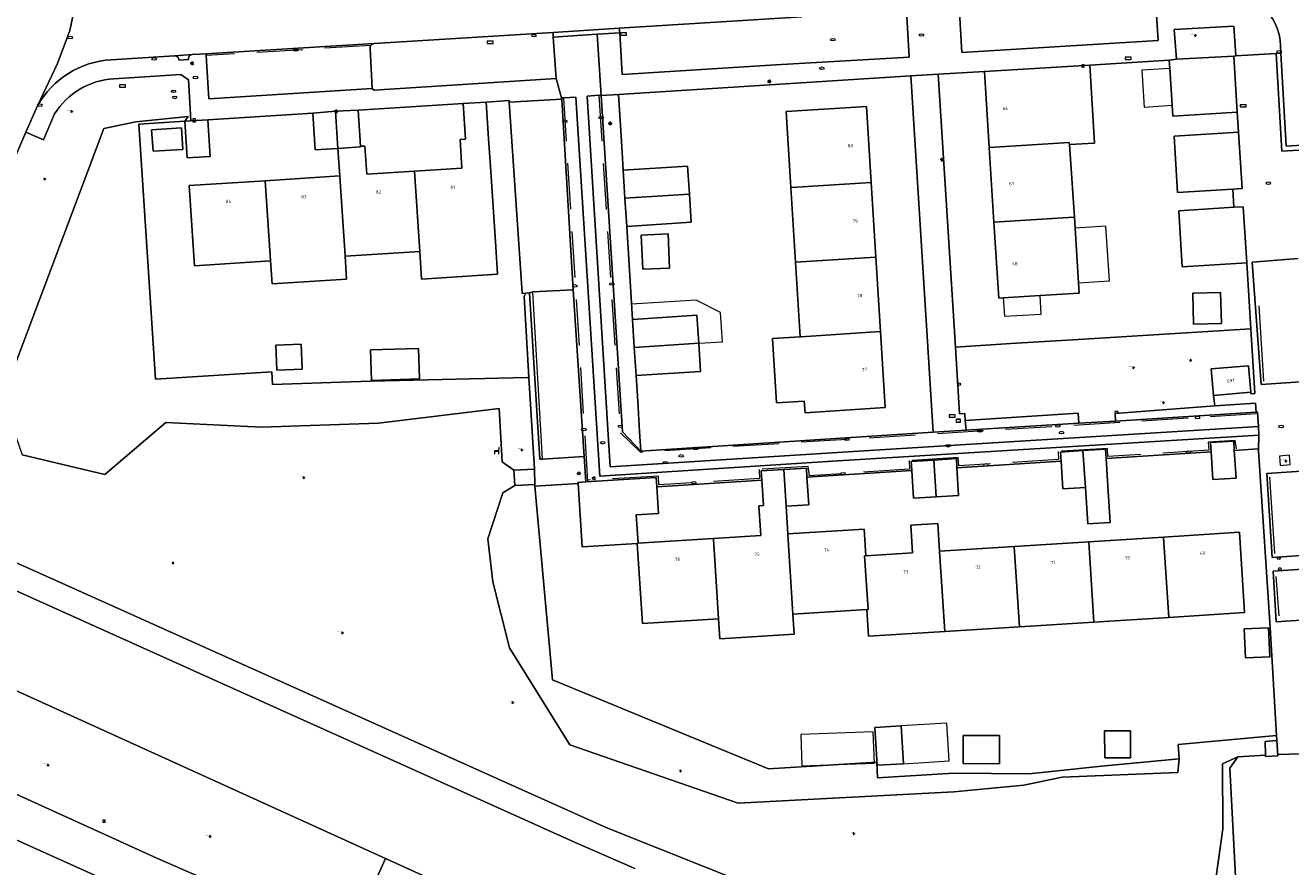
# Model space of a CAD drawing. Header units: metres. Extents: x 162098 to 162858, y 502351 to 503184.
# Tile 32 of 94: x 162390 to 162527, y 502563 to 502654. Entities that reach past the tile are written whole.
import ezdxf
from ezdxf.enums import TextEntityAlignment as Align

# ---------------------------------------------------------------- set-up
doc = ezdxf.new("R2010")
doc.units = ezdxf.units.M
doc.linetypes.add('RI-HWA-SO', pattern=[7.4, 5, -2.4])
for name, color, linetype, lineweight in [('B-PV-GK-BESCHOEIING-G', 252, 'GK-BESCHOEIING-SO', 13), ('B-PV-IE-MEUBILAIR-S', 252, 'Continuous', 13), ('B-PV-IE-MEUBILAIR_WEGMEUBILAIR-G', 252, 'Continuous', 13), ('B-PV-IE-MEUBILAIR_WEGMEUBILAIR-GV', 252, 'Continuous', 13), ('B-PV-IE-MEUBILAIR_WEGMEUBILAIR-S', 252, 'Continuous', 13), ('B-PV-OG-BEBOUWING-GV', 7, 'Continuous', 18), ('B-PV-OG-BEBOUWING-T18', 7, 'Continuous', 18), ('B-PV-OG-BEBOUWING_LUIFEL-GV', 7, 'Continuous', 18), ('B-PV-OG-BEBOUWING_SCHUUR-GV', 7, 'Continuous', 18), ('B-PV-OG-TERREIN_BEGROEID-GV', 7, 'Continuous', 13), ('B-PV-OG-TERREIN_ERF-GV', 252, 'Continuous', 13), ('B-PV-OG-WEG-GV', 252, 'Continuous', 13), ('B-PV-VH-GESLOTENVERHARDING_ASFALT-GV', 252, 'Continuous', 13), ('B-PV-VH-OPENVERHARDING_BETONELEMENT-GV', 252, 'Continuous', 13), ('B-PV-VH-OPENVERHARDING_BETONSTRAATSTEEN-GV', 252, 'Continuous', 13), ('B-PV-VH-OPENVERHARDING_TEGEL-GV', 252, 'Continuous', 13)]:
    doc.layers.add(name, color=color, linetype=linetype, lineweight=lineweight)
for name, color, linetype, lineweight, true_color in [('B-PV-GR-BEPLANTING_CULTUUR_BOSPLANTSOEN-GV', 7, 'Continuous', 13, 0x99cc00), ('B-PV-GR-BEPLANTING_CULTUUR_HEESTERS-GV', 7, 'Continuous', 13, 0x99cc00), ('B-PV-GR-BEPLANTING_CULTUUR_ROOS-GV', 7, 'Continuous', 18, 0x99cc00), ('B-PV-GR-BOOM-S', 7, 'Continuous', 13, 0x4c9900), ('B-PV-GR-HAAG-G', 7, 'GR-HAAG1-SO', 13, 0x4c9900), ('B-PV-OG-WATER_GRACHT-GV', 7, 'Continuous', 13, 0x007299), ('B-PV-RI-HWA_GOOT_MOLGOOT-G', 150, 'RI-HWA-SO', 18, 0x007fff)]:
    doc.layers.add(name, color=color, linetype=linetype, lineweight=lineweight, true_color=true_color)
doc.styles.add('NLCS-ISO', font='NLCS-ISO.ttf')
doc.styles.add('NLCS-ISO-M200-T18', font='NLCS-ISO.ttf', dxfattribs={"height": 1.8})
doc.linetypes.add('GK-BESCHOEIING-SO', pattern='A,18,-3,[1,NLCS.SHX,S=0.6,R=0,X=0,Y=0],-3', length=24)
doc.linetypes.add('GR-HAAG1-SO', pattern='A,6,[176,NLCS.SHX,S=0.125,R=0,X=0,Y=0],-2', length=8)

# ---------------------------------------------------------------- blocks, each defined once
blk = doc.blocks.new('SIE-MEUBILAIR_BORD_STRAATNAAM-SO')
blk.add_lwpolyline([(-1.625, -0.625), (1.625, -0.625), (1.625, 0.625), (-1.625, 0.625)], close=True)
blk = doc.blocks.new('SIE-MEUBILAIR_BORD_LOCATIEPAAL-SO')
blk.add_lwpolyline([(-0.75, -0.75), (0.75, -0.75), (0.75, 0.75), (-0.75, 0.75)], close=True)
at = {"style": 'NLCS-ISO'}
blk.add_text('lp', height=0.75, dxfattribs=at).set_placement((0.01, 0.12), align=Align.MIDDLE_CENTER)
blk = doc.blocks.new('SIE-MEUBILAIR_BORD_VERKEER-SO')
blk.add_lwpolyline([(-0.5625, -0.5625), (0.5625, -0.5625), (0.5625, 0.5625), (-0.5625, 0.5625)], close=True)
at = {"style": 'NLCS-ISO'}
blk.add_text('vb', height=0.75, dxfattribs=at).set_placement((0, 0), align=Align.MIDDLE_CENTER)
blk = doc.blocks.new('SIE-MEUBILAIR_KAST_TELECOM-SO')
for points in [[(-1, 1), (1, 1), (1, 0.84), (-1, 0.84)], [(-1, 0.76), (1, 0.76), (1, -1), (-1, -1)]]:
    blk.add_lwpolyline(points, close=True)
at = {"style": 'NLCS-ISO'}
blk.add_text('tele', height=0.75, dxfattribs=at).set_placement((0, 0), align=Align.MIDDLE_CENTER)
blk = doc.blocks.new('SIE-MEUBILAIR_PAAL_LICHTMAST-SO')
for points in [[(-0.62, 0), (-1, 0)], [(-0.71, 0.71), (-0.44, 0.44)], [(0, 1), (0, 0.62)], [(0.44, 0.44), (0.71, 0.71)], [(1, 0), (0.62, 0)], [(-0.71, -0.71), (-0.44, -0.44)], [(0, -0.62), (0, -1)], [(0.44, -0.44), (0.71, -0.71)]]:
    blk.add_lwpolyline(points)
blk.add_circle((0, 0), 0.5)
blk = doc.blocks.new('SIE-MEUBILAIR_PAAL_AFSLUITPAAL-SO')
blk.add_circle((0, 0), 0.75)
at = {"style": 'NLCS-ISO'}
blk.add_text('af', height=0.75, dxfattribs=at).set_placement((0, 0.05), align=Align.MIDDLE_CENTER)
blk = doc.blocks.new('SIE-MEUBILAIR_PUT_KOLK-SO')
blk.add_ellipse((0, 0), major_axis=(1.25, 0), ratio=0.54)
blk = doc.blocks.new('SIE-MEUBILAIR_PUT_RIOOLPUT-SO')
blk.add_ellipse((0, 0), major_axis=(1.25, 0), ratio=0.54)
blk = doc.blocks.new('SIE-MEUBILAIR_PUT_WATERLEIDINGPUT-SO')
blk.add_ellipse((0, 0), major_axis=(1.25, 0), ratio=0.54)
at = {"style": 'NLCS-ISO'}
blk.add_text('wl', height=0.75, dxfattribs=at).set_placement((-0.14, 0), align=Align.MIDDLE_CENTER)
blk = doc.blocks.new('SIE-MEUBILAIR_PUT_BRANDKRAAN-SO')
blk.add_ellipse((0, 0), major_axis=(1.25, 0), ratio=0.54)
blk = doc.blocks.new('SIE-WEG_ZITBANK-SO')
at = {"color": 0, "linetype": 'ByBlock', "lineweight": 18}
blk.add_lwpolyline([(-0.91, -1.63), (-0.91, -0.2), (1.09, -0.2), (1.09, -1.63), (1.29, -1.63), (1.29, -0.21), (1.54, 1.78), (1.33, 1.78), (1.11, 0), (-1.11, 0), (-1.11, -1.63)], close=True, dxfattribs=at)
blk = doc.blocks.new('SGR-BOOM_GBKN-SO')
for centre, start, end in [((-0.25, -0.1), 67.12443, 157.12443), ((-0.1, 0.25), 157.12443, 247.12443), ((-0.1, 0.25), 337.12443, 157.12443), ((0.25, 0.1), 247.12443, 337.12443), ((-0.25, -0.1), 157.12443, 337.12443), ((0.1, -0.25), 157.12443, 337.12443), ((0.1, -0.25), 337.12443, 67.12443)]:
    blk.add_arc(centre, 0.188, start, end)
at = {"extrusion": (0, 0, -1)}
blk.add_arc((-0.25, 0.1), 0.188, 22.87557, 202.87557, dxfattribs=at)
at = {"style": 'NLCS-ISO'}
blk.add_attdef('SOORT', text='', height=0.35, dxfattribs=at).set_placement((0, 0.75), align=Align.MIDDLE_RIGHT)

msp = doc.modelspace()

# ---------------------------------------------------------------- linework, layer by layer
at = {"layer": 'B-PV-GK-BESCHOEIING-G'}
msp.add_lwpolyline([(162443.824, 502557.389), (162377.846, 502587.37)], dxfattribs=at)
at = {"layer": 'B-PV-GR-BEPLANTING_CULTUUR_BOSPLANTSOEN-GV'}
for points in [[(162444.437, 502616.259), (162427.441, 502615.869), (162416.832, 502615.497), (162416.745, 502616.879), (162404.155, 502616.084), (162402.336, 502643.732), (162407.326, 502644.043), (162407.687, 502644.536), (162401.995, 502643.974), (162398.555, 502643.242), (162387.558, 502614.021), (162389.694, 502607.865), (162398.634, 502605.73), (162405.254, 502611.368), (162415.614, 502610.864), (162428.285, 502611.296), (162441.389, 502612.875), (162441.696, 502607.088), (162442.956, 502606.211), (162445.193, 502606.321), (162444.604, 502616.261)], [(162538.177, 502544.247), (162538.434, 502545.857), (162523.342, 502548.225), (162521.823, 502549.702), (162520.564, 502573.889), (162521.406, 502575.134), (162519.761, 502574.373), (162519.791, 502567.306), (162518.786, 502560.106), (162516.943, 502557.608), (162516.348, 502554.692), (162519.076, 502548.36)]]:
    msp.add_lwpolyline(points, close=True, dxfattribs=at)
at = {"layer": 'B-PV-GR-BEPLANTING_CULTUUR_HEESTERS-GV'}
for points in [[(162454.716, 502649.105), (162471.362, 502650.141), (162485.81, 502650.977), (162485.51, 502656.03), (162475.87, 502655.435), (162474.162, 502655.366), (162454.393, 502654.106), (162454.446, 502653.619)], [(162520.977, 502654.333), (162514.532, 502653.973), (162514.751, 502650.747), (162520.965, 502651.098), (162521.188, 502651.11)], [(162444.268, 502625.387), (162444.679, 502625.425), (162445.014, 502625.536), (162449.404, 502625.767), (162448.174, 502646.418), (162442.476, 502646.112), (162443.859, 502625.44), (162443.864, 502625.36)], [(162514.917, 502573.407), (162515.047, 502574.924), (162506.647, 502574.095), (162498.797, 502573.293), (162490.634, 502573.348), (162482.379, 502572.857), (162482.28, 502574.527), (162470.548, 502573.829), (162466.08, 502575.67), (162447.167, 502583.462), (162445.258, 502604.482), (162445.254, 502604.653), (162443.078, 502604.536), (162441.77, 502603.737), (162440.131, 502598.769), (162440.682, 502594.096), (162442.493, 502586.927), (162449.028, 502576.408), (162467.274, 502570.104), (162490.633, 502571.329), (162498.224, 502572.06), (162502.387, 502572.928)]]:
    msp.add_lwpolyline(points, close=True, dxfattribs=at)
msp.add_lwpolyline([(162427.848, 502652.45, 0.4256199), (162427.398, 502651.904)], format="xyb", dxfattribs=at)
msp.add_lwpolyline([(162427.398, 502651.904), (162427.615, 502647.564), (162427.833, 502647.41), (162447.536, 502648.67), (162447.231, 502653.16), (162447.209, 502653.65), (162427.848, 502652.45)], dxfattribs=at)
at = {"layer": 'B-PV-GR-BEPLANTING_CULTUUR_ROOS-GV'}
for points in [[(162508.142, 502611.499), (162523.406, 502612.476), (162523.333, 502613.474), (162518.907, 502613.17), (162508.118, 502612.348)], [(162491.965, 502610.553), (162504.171, 502611.293), (162504.102, 502612.391), (162491.883, 502611.595)]]:
    msp.add_lwpolyline(points, close=True, dxfattribs=at)
at = {"layer": 'B-PV-GR-HAAG-G'}
msp.add_lwpolyline([(162490.827, 502619.555), (162496.828, 502619.925)], dxfattribs=at)
at = {"layer": 'B-PV-IE-MEUBILAIR_WEGMEUBILAIR-G'}
for points in [[(162446.083, 502607.396), (162445.014, 502625.536)], [(162523.671, 502624.033), (162524.181, 502615.862)], [(162525.423, 502597.164), (162524.87, 502605.45)], [(162525.876, 502590.404), (162525.568, 502594.662)]]:
    msp.add_lwpolyline(points, dxfattribs=at)
at = {"layer": 'B-PV-IE-MEUBILAIR_WEGMEUBILAIR-GV'}
msp.add_lwpolyline([(162525.935, 502607.734), (162526.017, 502606.725), (162527.084, 502606.811), (162527.002, 502607.82)], close=True, dxfattribs=at)
at = {"layer": 'B-PV-OG-BEBOUWING-GV'}
for points in [[(162514.751, 502650.747), (162513.978, 502650.668), (162514.036, 502649.749), (162514.287, 502645.763), (162514.362, 502644.57), (162521.349, 502645), (162520.965, 502651.098)], [(162494.521, 502641.183), (162503.145, 502641.714), (162503.16, 502641.5), (162505.898, 502641.659), (162505.366, 502650.116), (162493.949, 502649.441), (162494.471, 502641.18)], [(162440.223, 502642.123), (162439.97, 502646.114), (162437.475, 502645.956), (162437.719, 502642.105), (162437.133, 502642.068), (162437.332, 502638.933), (162432.194, 502638.608), (162432.776, 502629.908), (162432.966, 502626.914), (162441.213, 502627.436), (162441.023, 502630.43), (162440.451, 502639.131)], [(162481.692, 502637.39), (162481.176, 502645.634), (162472.474, 502645.075), (162472.99, 502636.831), (162473.04, 502636.834)], [(162426.341, 502641.244), (162426.336, 502641.322), (162426.088, 502645.234), (162423.641, 502645.108), (162423.91, 502641.09)], [(162406.962, 502643.314), (162403.718, 502643.107), (162403.868, 502640.77), (162407.111, 502640.977)], [(162503.16, 502641.5), (162503.145, 502641.714), (162494.521, 502641.183), (162494.471, 502641.18), (162494.981, 502633.096), (162503.648, 502633.63), (162503.698, 502633.633)], [(162423.91, 502641.09), (162424.11, 502638.096), (162424.113, 502638.046), (162424.689, 502629.446), (162424.692, 502629.396), (162432.776, 502629.908), (162432.194, 502638.608), (162427.03, 502638.281), (162426.835, 502641.347), (162426.336, 502641.322), (162426.341, 502641.244)], [(162416.026, 502637.585), (162407.785, 502637.063), (162408.358, 502628.361), (162416.608, 502628.884), (162416.605, 502628.934)], [(162416.026, 502637.585), (162416.605, 502628.934), (162416.608, 502628.884), (162416.766, 502626.389), (162424.85, 502626.901), (162424.692, 502629.396), (162424.689, 502629.446), (162424.113, 502638.046), (162424.11, 502638.096)], [(162473.04, 502636.834), (162472.99, 502636.831), (162473.495, 502628.747), (162482.147, 502629.303), (162482.197, 502629.306), (162481.692, 502637.39)], [(162494.981, 502633.096), (162495.502, 502624.853), (162496.001, 502624.883), (162499.993, 502625.13), (162504.217, 502625.39), (162504.146, 502626.517), (162503.773, 502632.444), (162503.698, 502633.633), (162503.648, 502633.63)], [(162456.775, 502631.693), (162456.929, 502627.994), (162459.836, 502628.115), (162459.681, 502631.814)], [(162473.495, 502628.747), (162474.001, 502620.662), (162474.051, 502620.665), (162482.703, 502621.221), (162482.197, 502629.306), (162482.147, 502629.303)], [(162516.528, 502625.401), (162516.613, 502622.025), (162519.626, 502622.101), (162519.541, 502625.476)], [(162482.703, 502621.221), (162474.051, 502620.665), (162474.001, 502620.662), (162471.007, 502620.475), (162471.443, 502613.494), (162474.437, 502613.687), (162474.516, 502612.419), (162483.218, 502612.979)], [(162417.165, 502619.75), (162417.269, 502617.037), (162420.044, 502617.144), (162419.939, 502619.857)], [(162427.441, 502619.242), (162427.536, 502615.94), (162432.734, 502616.089), (162432.639, 502619.392)], [(162518.535, 502617.171), (162518.772, 502614.311), (162522.818, 502614.646), (162522.581, 502617.506)], [(162472.22, 502606.282), (162469.775, 502606.128), (162469.838, 502605.129), (162470.012, 502602.365), (162469.513, 502602.334), (162469.715, 502599.11), (162464.579, 502598.787), (162464.582, 502598.737), (162465.129, 502590.135), (162465.132, 502590.085), (162465.269, 502587.926), (162473.346, 502588.434), (162473.21, 502590.593), (162473.207, 502590.643), (162472.664, 502599.245), (162472.661, 502599.295), (162472.472, 502602.29)], [(162481.4, 502588.202), (162489.657, 502588.721), (162489.103, 502597.373), (162489.1, 502597.423), (162488.912, 502600.417), (162485.967, 502600.232), (162486.159, 502597.245), (162481.099, 502596.92), (162480.97, 502596.912), (162481.344, 502591.104), (162481.214, 502591.096)], [(162481.214, 502591.096), (162481.344, 502591.104), (162480.97, 502596.912), (162481.099, 502596.92), (162480.913, 502599.814), (162472.661, 502599.295), (162472.664, 502599.245), (162473.207, 502590.643), (162473.21, 502590.593)], [(162513.359, 502598.948), (162513.362, 502598.898), (162513.921, 502590.246), (162522.14, 502590.763), (162521.58, 502599.465)], [(162465.132, 502590.085), (162465.129, 502590.135), (162464.582, 502598.737), (162464.579, 502598.787), (162456.431, 502598.275), (162456.341, 502598.269), (162456.901, 502589.567)], [(162489.1, 502597.423), (162489.103, 502597.373), (162489.657, 502588.721), (162497.742, 502589.229), (162497.188, 502597.881), (162497.185, 502597.931)], [(162505.825, 502589.737), (162505.268, 502598.439), (162497.185, 502597.931), (162497.188, 502597.881), (162497.742, 502589.229)], [(162505.825, 502589.737), (162513.921, 502590.246), (162513.362, 502598.898), (162513.359, 502598.948), (162505.268, 502598.439)], [(162522.114, 502588.991), (162522.261, 502585.842), (162524.865, 502585.964), (162524.718, 502589.112)], [(162484.948, 502578.475), (162482.086, 502578.303), (162482.333, 502574.204), (162485.195, 502574.376)], [(162491.654, 502577.44), (162491.643, 502574.397), (162495.594, 502574.382), (162495.606, 502577.425)], [(162506.975, 502577.939), (162506.991, 502575.014), (162509.792, 502575.03), (162509.776, 502577.955)]]:
    msp.add_lwpolyline(points, close=True, dxfattribs=at)
for points in [[(162407.326, 502644.043), (162407.579, 502640.056), (162410.074, 502640.214), (162409.821, 502644.202)], [(162409.821, 502644.202), (162407.955, 502644.088)], [(162423.641, 502645.108), (162421.198, 502644.924)], [(162421.198, 502644.924), (162421.451, 502640.934)], [(162423.91, 502641.09), (162423.641, 502645.108)], [(162407.955, 502644.088), (162407.326, 502644.043)], [(162521.485, 502642.844), (162514.498, 502642.414), (162514.882, 502636.316), (162520.87, 502636.685)], [(162521.869, 502636.747), (162521.485, 502642.844)], [(162421.451, 502640.934), (162423.91, 502641.09)], [(162461.986, 502636.124), (162461.795, 502639.168), (162454.809, 502638.719)], [(162454.809, 502638.719), (162455.001, 502635.675)], [(162461.986, 502636.124), (162455.001, 502635.675)], [(162455.001, 502635.675), (162461.986, 502636.124)], [(162455.192, 502632.631), (162462.177, 502633.08), (162461.986, 502636.124)], [(162520.87, 502636.685), (162521.869, 502636.747)], [(162455.001, 502635.675), (162455.192, 502632.631)], [(162520.995, 502634.698), (162515.007, 502634.33)], [(162522.388, 502628.663), (162521.994, 502634.76), (162520.995, 502634.698)], [(162515.007, 502634.33), (162515.391, 502628.232), (162522.388, 502628.663)], [(162463.001, 502619.955), (162462.81, 502623), (162455.824, 502622.551)], [(162455.824, 502622.551), (162456.016, 502619.506)], [(162463.001, 502619.955), (162456.016, 502619.506)], [(162456.016, 502619.506), (162463.001, 502619.955)], [(162456.207, 502616.463), (162463.192, 502616.912), (162463.001, 502619.955)], [(162456.016, 502619.506), (162456.207, 502616.463)], [(162521.027, 502608.347), (162520.964, 502609.345), (162518.469, 502609.188), (162518.532, 502608.19)], [(162488.468, 502607.303), (162486.023, 502607.149), (162486.086, 502606.151)], [(162490.913, 502607.457), (162488.468, 502607.303)], [(162488.723, 502603.311), (162488.468, 502607.303)], [(162488.468, 502607.303), (162488.723, 502603.311)], [(162490.976, 502606.458), (162490.913, 502607.457)], [(162504.636, 502608.319), (162502.191, 502608.165), (162502.254, 502607.167)], [(162507.144, 502607.474), (162507.081, 502608.473), (162504.636, 502608.319)], [(162504.636, 502608.319), (162504.891, 502604.327)], [(162504.891, 502604.327), (162504.636, 502608.319)], [(162505.143, 502600.385), (162507.584, 502600.539), (162507.332, 502604.481), (162507.144, 502607.474)], [(162518.532, 502608.19), (162518.72, 502605.196)], [(162521.215, 502605.353), (162521.027, 502608.347)], [(162474.728, 502605.437), (162474.665, 502606.435), (162472.22, 502606.282)], [(162472.22, 502606.282), (162472.472, 502602.29)], [(162486.086, 502606.151), (162486.274, 502603.157)], [(162488.723, 502603.311), (162491.164, 502603.464), (162490.976, 502606.458)], [(162502.254, 502607.167), (162502.442, 502604.173)], [(162450.78, 502604.933), (162449.914, 502604.879), (162449.921, 502604.773)], [(162449.921, 502604.773), (162450.352, 502597.892)], [(162458.387, 502605.411), (162450.78, 502604.933)], [(162458.45, 502604.413), (162458.387, 502605.411)], [(162472.472, 502602.29), (162474.916, 502602.443), (162474.728, 502605.437)], [(162518.72, 502605.196), (162521.215, 502605.353)], [(162456.233, 502601.358), (162458.632, 502601.509), (162458.45, 502604.413)], [(162486.274, 502603.157), (162488.723, 502603.311)], [(162502.442, 502604.173), (162504.891, 502604.327)], [(162504.891, 502604.327), (162505.143, 502600.385)], [(162456.431, 502598.275), (162456.233, 502601.358)], [(162450.352, 502597.892), (162456.341, 502598.269)], [(162456.341, 502598.269), (162456.431, 502598.275)]]:
    msp.add_lwpolyline(points, dxfattribs=at)
at = {"layer": 'B-PV-OG-BEBOUWING_LUIFEL-GV'}
for points in [[(162514.036, 502649.749), (162511.014, 502649.559), (162511.265, 502645.573), (162514.287, 502645.763)], [(162503.773, 502632.444), (162504.146, 502626.517), (162507.5, 502626.729), (162507.127, 502632.655)], [(162455.824, 502622.551), (162462.81, 502623), (162463.001, 502619.955), (162465.583, 502620.121), (162465.343, 502623.305), (162462.708, 502624.627), (162455.721, 502624.189)], [(162485.195, 502574.376), (162490.144, 502574.673), (162489.898, 502578.772), (162484.948, 502578.475)], [(162474.063, 502577.531), (162474.187, 502574.136), (162482.029, 502574.423), (162481.905, 502577.818)]]:
    msp.add_lwpolyline(points, close=True, dxfattribs=at)
at = {"layer": 'B-PV-OG-BEBOUWING_SCHUUR-GV'}
msp.add_lwpolyline([(162499.993, 502625.13), (162496.001, 502624.883), (162496.127, 502622.887), (162500.119, 502623.133)], close=True, dxfattribs=at)
at = {"layer": 'B-PV-OG-TERREIN_BEGROEID-GV'}
for points in [[(162387.558, 502614.021), (162398.555, 502643.242), (162401.995, 502643.974), (162407.687, 502644.536), (162407.326, 502644.043), (162407.955, 502644.088), (162407.899, 502645.41), (162407.704, 502648.518), (162406.887, 502649.086), (162399.611, 502648.626)], [(162393.21, 502644.829), (162391.999, 502642.003), (162390.086, 502642.842), (162383.39, 502627.293)], [(162518.786, 502560.106), (162519.791, 502567.306), (162519.761, 502574.373), (162521.406, 502575.134), (162524.42, 502575.318), (162524.375, 502576.778), (162525.632, 502576.884), (162525.598, 502577.446), (162514.945, 502576.453), (162515.047, 502574.924), (162514.917, 502573.407), (162502.387, 502572.928), (162498.224, 502572.06), (162490.633, 502571.329), (162467.274, 502570.104), (162449.028, 502576.408), (162442.493, 502586.927), (162440.682, 502594.096), (162440.131, 502598.769), (162441.77, 502603.737), (162443.078, 502604.536), (162442.956, 502606.211), (162441.696, 502607.088), (162441.389, 502612.875), (162428.285, 502611.296), (162415.614, 502610.864), (162405.254, 502611.368), (162398.634, 502605.73), (162389.694, 502607.865)], [(162485.841, 502554.352), (162453.049, 502567.424), (162384.441, 502598.233)], [(162384.441, 502598.233), (162453.049, 502567.424), (162485.841, 502554.352)], [(162381.701, 502596.41), (162449.543, 502565.866), (162456.081, 502563.021)], [(162443.824, 502557.389), (162429.076, 502564.09), (162425.362, 502555.916)]]:
    msp.add_lwpolyline(points, dxfattribs=at)
msp.add_lwpolyline([(162399.611, 502648.626, 0.2473039), (162393.21, 502644.829)], format="xyb", dxfattribs=at)
msp.add_lwpolyline([(162522.827, 502621.526), (162503.542, 502620.338), (162496.828, 502619.925), (162490.827, 502619.555), (162491.239, 502612.304), (162491.825, 502612.341), (162491.883, 502611.595), (162504.102, 502612.391), (162504.171, 502611.293), (162508.142, 502611.499), (162508.118, 502612.348), (162518.907, 502613.17), (162518.772, 502614.311), (162518.535, 502617.171), (162522.581, 502617.506), (162522.818, 502614.646), (162522.83, 502614.481), (162523.258, 502614.5)], close=True, dxfattribs=at)
at = {"layer": 'B-PV-OG-TERREIN_ERF-GV'}
for points in [[(162521.485, 502642.844), (162521.349, 502645), (162514.362, 502644.57), (162514.287, 502645.763), (162514.036, 502649.749), (162513.978, 502650.668), (162505.366, 502650.116), (162505.898, 502641.659), (162503.16, 502641.5), (162503.698, 502633.633), (162503.773, 502632.444), (162504.146, 502626.517), (162504.217, 502625.39), (162499.993, 502625.13), (162496.001, 502624.883), (162495.502, 502624.853), (162494.981, 502633.096), (162494.471, 502641.18), (162493.949, 502649.441), (162488.959, 502649.126), (162490.827, 502619.555), (162496.828, 502619.925), (162503.542, 502620.338), (162522.827, 502621.526), (162522.388, 502628.663), (162515.391, 502628.232), (162515.007, 502634.33), (162520.995, 502634.698), (162520.87, 502636.685), (162514.882, 502636.316), (162514.498, 502642.414)], [(162485.978, 502648.949), (162454.295, 502646.913), (162454.472, 502644.095), (162454.686, 502640.678), (162454.809, 502638.719), (162461.795, 502639.168), (162461.986, 502636.124), (162462.177, 502633.08), (162455.192, 502632.631), (162455.824, 502622.551), (162462.81, 502623), (162463.001, 502619.955), (162463.192, 502616.912), (162456.207, 502616.463), (162456.383, 502613.648), (162456.586, 502610.412), (162456.721, 502608.269), (162488.395, 502610.305)], [(162444.268, 502625.387), (162443.864, 502625.36), (162443.859, 502625.44), (162442.476, 502646.112), (162442.465, 502646.273), (162439.97, 502646.114), (162440.223, 502642.123), (162440.451, 502639.131), (162441.023, 502630.43), (162441.213, 502627.436), (162432.966, 502626.914), (162432.776, 502629.908), (162424.692, 502629.396), (162424.85, 502626.901), (162416.766, 502626.389), (162416.608, 502628.884), (162408.358, 502628.361), (162407.785, 502637.063), (162416.026, 502637.585), (162424.11, 502638.096), (162423.91, 502641.09), (162421.451, 502640.934), (162421.198, 502644.924), (162409.821, 502644.202), (162410.074, 502640.214), (162407.579, 502640.056), (162407.326, 502644.043), (162402.336, 502643.732), (162404.155, 502616.084), (162416.745, 502616.879), (162416.832, 502615.497), (162427.441, 502615.869), (162444.437, 502616.259), (162444.604, 502616.261), (162444.084, 502625.025)], [(162437.332, 502638.933), (162437.133, 502642.068), (162437.719, 502642.105), (162437.475, 502645.956), (162426.088, 502645.234), (162426.336, 502641.322), (162426.835, 502641.347), (162427.03, 502638.281), (162432.194, 502638.608)], [(162473.495, 502628.747), (162472.99, 502636.831), (162472.474, 502645.075), (162481.176, 502645.634), (162481.692, 502637.39), (162482.197, 502629.306), (162482.703, 502621.221), (162483.218, 502612.979), (162474.516, 502612.419), (162474.437, 502613.687), (162471.443, 502613.494), (162471.007, 502620.475), (162474.001, 502620.662)], [(162406.962, 502643.314), (162407.111, 502640.977), (162403.868, 502640.77), (162403.718, 502643.107)], [(162456.775, 502631.693), (162459.681, 502631.814), (162459.836, 502628.115), (162456.929, 502627.994)], [(162516.528, 502625.401), (162519.541, 502625.476), (162519.626, 502622.101), (162516.613, 502622.025)], [(162417.165, 502619.75), (162419.939, 502619.857), (162420.044, 502617.144), (162417.269, 502617.037)], [(162427.441, 502619.242), (162432.639, 502619.392), (162432.734, 502616.089), (162427.536, 502615.94)], [(162523.636, 502608.3), (162523.622, 502608.51), (162521.027, 502608.347), (162521.215, 502605.353), (162518.72, 502605.196), (162518.532, 502608.19), (162507.144, 502607.474), (162507.332, 502604.481), (162507.584, 502600.539), (162505.143, 502600.385), (162504.891, 502604.327), (162502.442, 502604.173), (162502.254, 502607.167), (162490.976, 502606.458), (162491.164, 502603.464), (162488.723, 502603.311), (162486.274, 502603.157), (162486.086, 502606.151), (162474.728, 502605.437), (162474.916, 502602.443), (162472.472, 502602.29), (162472.661, 502599.295), (162480.913, 502599.814), (162481.099, 502596.92), (162486.159, 502597.245), (162485.967, 502600.232), (162488.912, 502600.417), (162489.1, 502597.423), (162497.185, 502597.931), (162505.268, 502598.439), (162513.359, 502598.948), (162521.58, 502599.465), (162522.14, 502590.763), (162513.921, 502590.246), (162505.825, 502589.737), (162497.742, 502589.229), (162489.657, 502588.721), (162481.4, 502588.202), (162481.214, 502591.096), (162473.21, 502590.593), (162473.346, 502588.434), (162465.269, 502587.926), (162465.132, 502590.085), (162456.901, 502589.567), (162456.341, 502598.269), (162450.352, 502597.892), (162449.921, 502604.773), (162445.258, 502604.482), (162447.167, 502583.462), (162466.08, 502575.67), (162470.548, 502573.829), (162482.28, 502574.527), (162482.379, 502572.857), (162490.634, 502573.348), (162498.797, 502573.293), (162506.647, 502574.095), (162515.047, 502574.924), (162514.945, 502576.453), (162525.598, 502577.446), (162524.904, 502589.133)], [(162522.114, 502588.991), (162524.718, 502589.112), (162524.865, 502585.964), (162522.261, 502585.842)], [(162484.948, 502578.475), (162485.195, 502574.376), (162482.333, 502574.204), (162482.086, 502578.303)], [(162491.654, 502577.44), (162495.606, 502577.425), (162495.594, 502574.382), (162491.643, 502574.397)], [(162506.975, 502577.939), (162509.776, 502577.955), (162509.792, 502575.03), (162506.991, 502575.014)]]:
    msp.add_lwpolyline(points, close=True, dxfattribs=at)
for points in [[(162469.838, 502605.129), (162458.45, 502604.413)], [(162469.715, 502599.11), (162469.513, 502602.334), (162470.012, 502602.365), (162469.838, 502605.129)], [(162458.45, 502604.413), (162458.632, 502601.509), (162456.233, 502601.358), (162456.431, 502598.275)], [(162464.579, 502598.787), (162469.715, 502599.11)], [(162456.431, 502598.275), (162464.579, 502598.787)], [(162528.152, 502575.449), (162525.8, 502575.368), (162525.759, 502575.247), (162524.425, 502575.168), (162524.42, 502575.318), (162521.406, 502575.134), (162520.564, 502573.889), (162521.823, 502549.702)]]:
    msp.add_lwpolyline(points, dxfattribs=at)
at = {"layer": 'B-PV-OG-WATER_GRACHT-GV'}
for points in [[(162456.081, 502563.021), (162449.543, 502565.866), (162381.701, 502596.41)], [(162377.846, 502587.37), (162429.076, 502564.09), (162443.824, 502557.389)]]:
    msp.add_lwpolyline(points, dxfattribs=at)
at = {"layer": 'B-PV-OG-WEG-GV'}
for points in [[(162849.537, 502529.413), (162796.625, 502526.156), (162680.494, 502519.066), (162631.092, 502515.986), (162614.901, 502515.391), (162606.258, 502515.321), (162593.101, 502515.44), (162584.583, 502515.686), (162576.129, 502516.033), (162564.883, 502516.795), (162556.695, 502517.494), (162547.159, 502518.636), (162537.168, 502520.209), (162522.692, 502523.003), (162514.131, 502524.917), (162500.381, 502528.507), (162491.624, 502530.791), (162475.94, 502535.774), (162462.281, 502540.468), (162443.979, 502547.685), (162425.362, 502555.916), (162429.076, 502564.09), (162377.846, 502587.37)], [(162381.797, 502574.373), (162404.299, 502564.136), (162427.626, 502553.934)]]:
    msp.add_lwpolyline(points, dxfattribs=at)
at = {"layer": 'B-PV-RI-HWA_GOOT_MOLGOOT-G'}
for points in [[(162427.486, 502652.245), (162409.623, 502651.143)], [(162450.996, 502604.947), (162448.377, 502646.572)], [(162452.192, 502646.852), (162454.518, 502610.242), (162456.703, 502608.138)], [(162523.401, 502612.294), (162456.703, 502608.138)], [(162521.252, 502608.532), (162521.134, 502609.405), (162518.204, 502609.238), (162518.287, 502608.368), (162507.341, 502607.669), (162507.288, 502608.563), (162501.957, 502608.243), (162501.991, 502607.341), (162491.188, 502606.674), (162491.115, 502607.562), (162485.798, 502607.241), (162485.842, 502606.324), (162474.997, 502605.576), (162474.871, 502606.591), (162469.561, 502606.279), (162469.587, 502605.282), (162458.679, 502604.607), (162458.651, 502605.534), (162450.984, 502605.136)]]:
    msp.add_lwpolyline(points, dxfattribs=at)
at = {"layer": 'B-PV-VH-GESLOTENVERHARDING_ASFALT-GV'}
for points in [[(162383.39, 502627.293), (162390.086, 502642.842), (162391.362, 502645.702), (162393.529, 502650.274), (162394.859, 502653.866), (162395.657, 502657.658), (162395.99, 502660.984), (162396.138, 502664.541), (162395.279, 502679.047), (162394.077, 502698.797), (162392.295, 502728.475), (162386.796, 502728.09)], [(162396.138, 502664.541), (162395.99, 502660.984), (162395.657, 502657.658), (162394.859, 502653.866), (162393.529, 502650.274), (162391.362, 502645.702)], [(162399.338, 502650.694), (162406.194, 502651.134), (162408.105, 502651.254), (162409.603, 502651.345), (162427.848, 502652.45), (162447.209, 502653.65), (162454.393, 502654.106), (162474.162, 502655.366), (162473.8, 502660.602)], [(162526.03, 502652.212), (162526.068, 502651.402), (162526.662, 502641.326), (162533.498, 502641.75), (162537.22, 502641.998), (162565.14, 502643.748), (162567.955, 502643.95), (162571.291, 502644.17), (162570.917, 502649.473), (162548.203, 502648.044), (162545.272, 502647.859), (162537.321, 502647.359)], [(162427.626, 502553.934), (162404.299, 502564.136), (162381.797, 502574.373)], [(162378.759, 502570.742), (162412.111, 502555.71), (162431.639, 502546.852), (162446.738, 502540.611), (162464.521, 502533.699), (162475.997, 502529.605), (162487.606, 502526.049), (162499.148, 502522.827), (162510.959, 502519.808), (162522.703, 502517.123), (162534.849, 502514.976), (162546.861, 502513.097), (162558.873, 502511.621), (162571.221, 502510.614), (162582.763, 502510.01), (162595.178, 502509.742), (162607.525, 502509.742), (162619.672, 502510.01), (162631.684, 502510.413), (162648.527, 502511.285), (162694.629, 502514.104), (162728.988, 502516.117), (162762.877, 502518.264)], [(162464.521, 502533.699), (162446.738, 502540.611), (162431.639, 502546.852), (162412.111, 502555.71), (162378.759, 502570.742)]]:
    msp.add_lwpolyline(points, dxfattribs=at)
for points in [[(162519.631, 502658.137, -0.4227512), (162526.03, 502652.212)], [(162391.362, 502645.702, -0.2570747), (162399.338, 502650.694)]]:
    msp.add_lwpolyline(points, format="xyb", dxfattribs=at)
at = {"layer": 'B-PV-VH-OPENVERHARDING_BETONELEMENT-GV'}
for points in [[(162454.393, 502654.106), (162447.209, 502653.65)], [(162454.446, 502653.619), (162454.393, 502654.106)], [(162447.209, 502653.65), (162447.231, 502653.16)], [(162447.231, 502653.16), (162452.003, 502653.463)], [(162452.003, 502653.463), (162454.446, 502653.619)], [(162526.068, 502651.402), (162525.579, 502651.366), (162526.185, 502640.792), (162533.539, 502641.229), (162533.498, 502641.75)], [(162533.498, 502641.75), (162526.662, 502641.326), (162526.068, 502651.402)]]:
    msp.add_lwpolyline(points, dxfattribs=at)
at = {"layer": 'B-PV-VH-OPENVERHARDING_BETONSTRAATSTEEN-GV'}
for points in [[(162512.773, 502652.772), (162512.478, 502657.229)], [(162491.266, 502655.872), (162491.491, 502651.474)], [(162427.848, 502652.45), (162409.603, 502651.345)], [(162491.491, 502651.474), (162512.773, 502652.772)], [(162408.105, 502651.254), (162406.194, 502651.134)], [(162409.603, 502651.345), (162409.623, 502651.143)], [(162409.623, 502651.143), (162409.927, 502646.447)], [(162427.615, 502647.564), (162427.398, 502651.904)], [(162406.672, 502650.658), (162407.707, 502650.724)], [(162409.927, 502646.447), (162427.615, 502647.564)], [(162448.377, 502646.572), (162448.187, 502646.558), (162448.174, 502646.418)], [(162448.174, 502646.418), (162449.404, 502625.767)], [(162478.062, 502607.209), (162452.273, 502605.565), (162449.693, 502646.648), (162448.377, 502646.572)], [(162452.192, 502646.852), (162450.923, 502646.737), (162453.411, 502606.557)], [(162454.745, 502610.352), (162452.425, 502646.828), (162452.192, 502646.852)], [(162527.951, 502629.133), (162522.983, 502628.752)], [(162522.983, 502628.752), (162523.924, 502615.494)], [(162445.014, 502625.536), (162444.679, 502625.425)], [(162444.679, 502625.425), (162445.787, 502607.397)], [(162449.404, 502625.767), (162445.014, 502625.536)], [(162449.404, 502625.767), (162450.591, 502607.675)], [(162450.591, 502607.675), (162449.404, 502625.767)], [(162523.924, 502615.494), (162528.762, 502615.802)], [(162508.142, 502611.499), (162504.171, 502611.293)], [(162523.406, 502612.476), (162508.142, 502611.499)], [(162523.548, 502612.485), (162523.406, 502612.476)], [(162523.659, 502610.948), (162523.548, 502612.485)], [(162456.721, 502608.269), (162454.745, 502610.352)], [(162488.395, 502610.305), (162456.721, 502608.269)], [(162478.026, 502608.131), (162491.955, 502608.982), (162523.659, 502610.948)], [(162523.636, 502608.3), (162523.703, 502610.008), (162493.443, 502608.142), (162478.062, 502607.209)], [(162491.965, 502610.553), (162488.395, 502610.305)], [(162504.171, 502611.293), (162491.965, 502610.553)], [(162518.469, 502609.188), (162520.964, 502609.345)], [(162518.532, 502608.19), (162518.469, 502609.188)], [(162520.964, 502609.345), (162521.027, 502608.347)], [(162445.787, 502607.397), (162446.083, 502607.396)], [(162446.083, 502607.396), (162450.591, 502607.675)], [(162450.591, 502607.675), (162450.78, 502604.933)], [(162453.411, 502606.557), (162478.026, 502608.131)], [(162486.086, 502606.151), (162486.023, 502607.149), (162488.468, 502607.303)], [(162488.468, 502607.303), (162490.913, 502607.457)], [(162490.913, 502607.457), (162490.976, 502606.458)], [(162502.191, 502608.165), (162504.636, 502608.319)], [(162502.254, 502607.167), (162502.191, 502608.165)], [(162504.636, 502608.319), (162507.081, 502608.473), (162507.144, 502607.474)], [(162507.144, 502607.474), (162518.532, 502608.19)], [(162521.027, 502608.347), (162523.622, 502608.51), (162523.636, 502608.3)], [(162469.838, 502605.129), (162469.775, 502606.128), (162472.22, 502606.282)], [(162472.22, 502606.282), (162474.665, 502606.435), (162474.728, 502605.437)], [(162474.728, 502605.437), (162486.086, 502606.151)], [(162490.976, 502606.458), (162502.254, 502607.167)], [(162529.365, 502606.167), (162524.567, 502605.853), (162525.137, 502596.741), (162529.913, 502597.047)], [(162450.78, 502604.933), (162458.387, 502605.411), (162458.45, 502604.413)], [(162458.45, 502604.413), (162469.838, 502605.129)], [(162530.001, 502595.567), (162525.239, 502595.264)], [(162525.239, 502595.264), (162525.575, 502589.76)], [(162525.575, 502589.76), (162530.347, 502590.075)]]:
    msp.add_lwpolyline(points, dxfattribs=at)
for points in [[(162427.398, 502651.904, -0.4256199), (162427.848, 502652.45)], [(162406.194, 502651.134, -0.4297724), (162406.672, 502650.658)], [(162407.707, 502650.724, -0.433313), (162408.105, 502651.254)]]:
    msp.add_lwpolyline(points, format="xyb", dxfattribs=at)
at = {"layer": 'B-PV-VH-OPENVERHARDING_TEGEL-GV'}
for points in [[(162526.03, 502652.212, 0.4227512), (162519.631, 502658.137)], [(162406.672, 502650.658, 0.4297724), (162406.194, 502651.134)], [(162408.105, 502651.254, 0.433313), (162407.707, 502650.724)], [(162399.338, 502650.694, 0.2570747), (162391.362, 502645.702)], [(162393.21, 502644.829, -0.2473039), (162399.611, 502648.626)]]:
    msp.add_lwpolyline(points, format="xyb", dxfattribs=at)
for points in [[(162512.478, 502657.229), (162512.773, 502652.772), (162491.491, 502651.474), (162491.266, 502655.872)], [(162490.737, 502656.377), (162489.599, 502656.303), (162487.87, 502656.195), (162485.51, 502656.03), (162485.81, 502650.977), (162471.362, 502650.141), (162454.716, 502649.105), (162454.446, 502653.619), (162452.003, 502653.463), (162452.425, 502646.828), (162454.295, 502646.913), (162485.978, 502648.949), (162488.959, 502649.126), (162493.949, 502649.441), (162505.366, 502650.116), (162513.978, 502650.668), (162514.751, 502650.747), (162514.532, 502653.973), (162520.977, 502654.333), (162521.188, 502651.11), (162525.579, 502651.366), (162526.068, 502651.402), (162526.03, 502652.212)], [(162406.194, 502651.134), (162399.338, 502650.694)], [(162399.611, 502648.626), (162406.887, 502649.086), (162407.704, 502648.518), (162407.899, 502645.41), (162407.955, 502644.088), (162409.821, 502644.202), (162421.198, 502644.924), (162423.641, 502645.108), (162426.088, 502645.234), (162437.475, 502645.956), (162439.97, 502646.114), (162442.465, 502646.273), (162442.476, 502646.112), (162448.174, 502646.418), (162447.536, 502648.67), (162427.833, 502647.41), (162427.615, 502647.564), (162409.927, 502646.447), (162409.623, 502651.143), (162409.603, 502651.345), (162408.105, 502651.254)], [(162533.539, 502641.229), (162526.185, 502640.792), (162525.579, 502651.366), (162521.188, 502651.11), (162520.965, 502651.098), (162521.349, 502645), (162521.485, 502642.844), (162521.869, 502636.747), (162520.87, 502636.685), (162520.995, 502634.698), (162521.994, 502634.76), (162522.388, 502628.663), (162522.827, 502621.526), (162523.258, 502614.5), (162522.83, 502614.481), (162522.818, 502614.646), (162518.772, 502614.311), (162518.907, 502613.17), (162523.333, 502613.474), (162523.406, 502612.476), (162523.548, 502612.485), (162523.659, 502610.948), (162523.703, 502610.008), (162523.636, 502608.3), (162524.904, 502589.133), (162525.598, 502577.446), (162525.632, 502576.884), (162525.759, 502575.247), (162525.8, 502575.368), (162528.152, 502575.449)], [(162407.707, 502650.724), (162406.672, 502650.658)], [(162391.362, 502645.702), (162390.086, 502642.842), (162391.999, 502642.003), (162393.21, 502644.829)], [(162528.762, 502615.802), (162523.924, 502615.494), (162522.983, 502628.752), (162527.951, 502629.133)], [(162529.913, 502597.047), (162525.137, 502596.741), (162524.567, 502605.853), (162529.365, 502606.167)], [(162530.347, 502590.075), (162525.575, 502589.76), (162525.239, 502595.264), (162530.001, 502595.567)]]:
    msp.add_lwpolyline(points, dxfattribs=at)
for points in [[(162523.703, 502610.008), (162523.659, 502610.948), (162491.955, 502608.982), (162478.026, 502608.131), (162453.411, 502606.557), (162450.923, 502646.737), (162452.192, 502646.852), (162452.425, 502646.828), (162452.003, 502653.463), (162447.231, 502653.16), (162447.536, 502648.67), (162448.174, 502646.418), (162448.187, 502646.558), (162448.377, 502646.572), (162449.693, 502646.648), (162452.273, 502605.565), (162478.062, 502607.209), (162493.443, 502608.142)], [(162488.959, 502649.126), (162485.978, 502648.949), (162488.395, 502610.305), (162491.965, 502610.553), (162491.883, 502611.595), (162491.825, 502612.341), (162491.239, 502612.304), (162490.827, 502619.555)], [(162455.192, 502632.631), (162455.001, 502635.675), (162454.809, 502638.719), (162454.686, 502640.678), (162454.472, 502644.095), (162454.295, 502646.913), (162452.425, 502646.828), (162454.745, 502610.352), (162456.721, 502608.269), (162456.586, 502610.412), (162456.383, 502613.648), (162456.207, 502616.463), (162456.016, 502619.506), (162455.824, 502622.551)], [(162445.258, 502604.482), (162449.921, 502604.773), (162449.914, 502604.879), (162450.78, 502604.933), (162450.591, 502607.675), (162446.083, 502607.396), (162445.787, 502607.397), (162444.679, 502625.425), (162444.268, 502625.387), (162444.084, 502625.025), (162444.604, 502616.261), (162445.193, 502606.321), (162445.254, 502604.653)], [(162442.956, 502606.211), (162443.078, 502604.536), (162445.254, 502604.653), (162445.193, 502606.321)], [(162525.759, 502575.247), (162525.632, 502576.884), (162524.375, 502576.778), (162524.42, 502575.318), (162524.425, 502575.168)]]:
    msp.add_lwpolyline(points, close=True, dxfattribs=at)

# ---------------------------------------------------------------- block references
at = {"layer": 'B-PV-GR-BOOM-S', "xscale": 0.2, "yscale": 0.2, "zscale": 0.2}
for p in [(162516.812, 502653.327), (162395.061, 502645.088), (162392.131, 502637.777), (162516.293, 502618.115), (162510.107, 502617.3), (162513.357, 502613.523), (162443.83, 502608.377), (162526.614, 502607.185), (162420.203, 502605.386), (162406.032, 502596.139), (162424.393, 502588.56), (162442.839, 502581.004), (162392.497, 502574.217), (162461.022, 502573.591), (162410.05, 502566.498), (162479.803, 502566.804)]:
    msp.add_blockref('SGR-BOOM_GBKN-SO', p, dxfattribs=at).add_auto_attribs({'SOORT': '****%%c***m'})
at = {"layer": 'B-PV-IE-MEUBILAIR-S', "xscale": 0.2, "yscale": 0.2, "zscale": 0.2}
for name, p in [('SIE-MEUBILAIR_PUT_RIOOLPUT-SO', (162394.904, 502653.11)), ('SIE-MEUBILAIR_BORD_STRAATNAAM-SO', (162440.4, 502652.572)), ('SIE-MEUBILAIR_PUT_KOLK-SO', (162445.152, 502653.31)), ('SIE-MEUBILAIR_BORD_STRAATNAAM-SO', (162454.86, 502653.476)), ('SIE-MEUBILAIR_PUT_RIOOLPUT-SO', (162477.531, 502652.883)), ('SIE-MEUBILAIR_PUT_RIOOLPUT-SO', (162487.146, 502653.381)), ('SIE-MEUBILAIR_PUT_KOLK-SO', (162419.344, 502651.76)), ('SIE-MEUBILAIR_PUT_KOLK-SO', (162525.878, 502651.56)), ('SIE-MEUBILAIR_PUT_KOLK-SO', (162403.996, 502650.791)), ('SIE-MEUBILAIR_PAAL_LICHTMAST-SO', (162408.102, 502650.312)), ('SIE-MEUBILAIR_PUT_WATERLEIDINGPUT-SO', (162476.348, 502649.779)), ('SIE-MEUBILAIR_PAAL_LICHTMAST-SO', (162504.614, 502650.035)), ('SIE-MEUBILAIR_BORD_STRAATNAAM-SO', (162509.542, 502650.855)), ('SIE-MEUBILAIR_PUT_RIOOLPUT-SO', (162408.468, 502648.774)), ('SIE-MEUBILAIR_PAAL_LICHTMAST-SO', (162470.65, 502648.346)), ('SIE-MEUBILAIR_BORD_STRAATNAAM-SO', (162400.561, 502647.854)), ('SIE-MEUBILAIR_PUT_WATERLEIDINGPUT-SO', (162406.077, 502647.279)), ('SIE-MEUBILAIR_PUT_KOLK-SO', (162391.614, 502645.772)), ('SIE-MEUBILAIR_PUT_WATERLEIDINGPUT-SO', (162406.216, 502646.613)), ('SIE-MEUBILAIR_BORD_STRAATNAAM-SO', (162521.984, 502645.701)), ('SIE-MEUBILAIR_BORD_LOCATIEPAAL-SO', (162408.323, 502644.126)), ('SIE-MEUBILAIR_PAAL_LICHTMAST-SO', (162423.714, 502645.088)), ('SIE-MEUBILAIR_PUT_KOLK-SO', (162452.439, 502644.417)), ('SIE-MEUBILAIR_PUT_KOLK-SO', (162448.494, 502644.032)), ('SIE-MEUBILAIR_PAAL_LICHTMAST-SO', (162453.403, 502643.797)), ('SIE-MEUBILAIR_PAAL_LICHTMAST-SO', (162489.358, 502639.88)), ('SIE-MEUBILAIR_PUT_RIOOLPUT-SO', (162524.72, 502637.316)), ('SIE-MEUBILAIR_PUT_KOLK-SO', (162453.577, 502626.386)), ('SIE-MEUBILAIR_PUT_KOLK-SO', (162449.582, 502626.181)), ('SIE-MEUBILAIR_PAAL_AFSLUITPAAL-SO', (162491.22, 502615.537)), ('SIE-MEUBILAIR_BORD_STRAATNAAM-SO', (162490.442, 502612.086)), ('SIE-MEUBILAIR_KAST_TELECOM-SO', (162491.137, 502611.581)), ('SIE-MEUBILAIR_PAAL_AFSLUITPAAL-SO', (162508.266, 502612.49)), ('SIE-MEUBILAIR_PUT_KOLK-SO', (162517.051, 502611.905)), ('SIE-MEUBILAIR_PUT_KOLK-SO', (162450.562, 502610.61)), ('SIE-MEUBILAIR_PUT_KOLK-SO', (162454.502, 502610.954)), ('SIE-MEUBILAIR_PUT_KOLK-SO', (162493.444, 502610.462)), ('SIE-MEUBILAIR_PUT_KOLK-SO', (162501.905, 502610.996)), ('SIE-MEUBILAIR_PUT_BRANDKRAAN-SO', (162502.315, 502610.281)), ('SIE-MEUBILAIR_PUT_RIOOLPUT-SO', (162526.111, 502610.94)), ('SIE-MEUBILAIR_PUT_RIOOLPUT-SO', (162452.587, 502609.174)), ('SIE-MEUBILAIR_PUT_KOLK-SO', (162462.657, 502608.544)), ('SIE-MEUBILAIR_PUT_KOLK-SO', (162479.06, 502609.552)), ('SIE-MEUBILAIR_PUT_RIOOLPUT-SO', (162490.023, 502608.849)), ('SIE-MEUBILAIR_PUT_BRANDKRAAN-SO', (162461.095, 502607.75)), ('SIE-MEUBILAIR_PUT_KOLK-SO', (162516.057, 502608.17)), ('SIE-MEUBILAIR_PAAL_AFSLUITPAAL-SO', (162449.996, 502605.856)), ('SIE-MEUBILAIR_PUT_RIOOLPUT-SO', (162459.377, 502607.021)), ('SIE-MEUBILAIR_PUT_KOLK-SO', (162478.64, 502605.814)), ('SIE-MEUBILAIR_PUT_KOLK-SO', (162494.099, 502606.774)), ('SIE-MEUBILAIR_PAAL_LICHTMAST-SO', (162451.624, 502605.326)), ('SIE-MEUBILAIR_PUT_KOLK-SO', (162462.467, 502604.849)), ('SIE-MEUBILAIR_PAAL_AFSLUITPAAL-SO', (162525.847, 502596.661)), ('SIE-MEUBILAIR_PAAL_AFSLUITPAAL-SO', (162525.973, 502595.482)), ('SIE-MEUBILAIR_BORD_VERKEER-SO', (162398.558, 502568.147))]:
    msp.add_blockref(name, p, dxfattribs=at)
at = {"layer": 'B-PV-IE-MEUBILAIR_WEGMEUBILAIR-S', "xscale": 0.2, "yscale": 0.2, "zscale": 0.2}
msp.add_blockref('SIE-WEG_ZITBANK-SO', (162441.076, 502608.302), dxfattribs=at)

# ---------------------------------------------------------------- texts
at = {"layer": 'B-PV-OG-BEBOUWING-T18', "style": 'NLCS-ISO-M200-T18'}
for s, p in [('66', (162496.208, 502645.418)), ('80', (162479.438, 502641.379)), ('67', (162496.909, 502637.27)), ('83', (162420.21, 502635.845)), ('82', (162428.298, 502636.357)), ('81', (162436.343, 502636.877)), ('84', (162412.042, 502635.346)), ('79', (162479.948, 502633.215)), ('68', (162497.27, 502628.583)), ('78', (162480.454, 502625.132)), ('77', (162480.955, 502617.11)), ('69T', (162520.676, 502615.908)), ('74', (162476.873, 502597.556)), ('76', (162460.697, 502596.553)), ('75', (162469.311, 502597.081)), ('71', (162501.357, 502596.19)), ('70', (162509.445, 502596.698)), ('69', (162517.602, 502597.212)), ('73', (162485.439, 502595.195)), ('72', (162493.273, 502595.682))]:
    msp.add_text(s, height=0.36, rotation=3.5, dxfattribs=at).set_placement(p, align=Align.MIDDLE)

doc.saveas('drawing.dxf')
